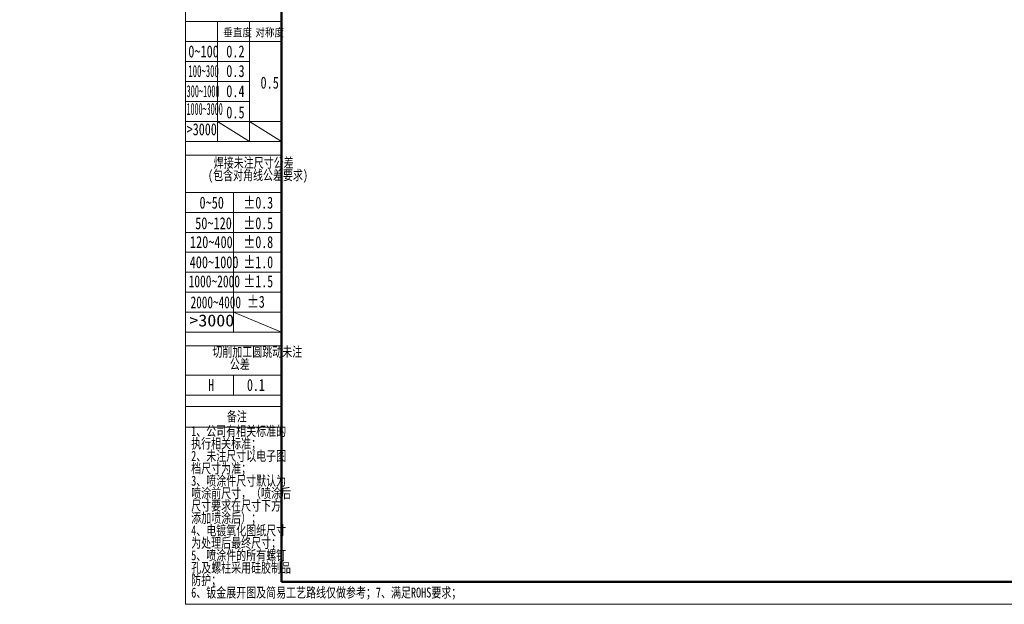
# Model space of a CAD drawing. Header units: millimetres. Extents: x -55 to 731, y 0 to 297.
# Tile 1 of 5: x -42 to 205, y 0 to 147. Entities that reach past the tile are written whole.
import ezdxf

# ---------------------------------------------------------------- set-up
doc = ezdxf.new("R2010")
doc.units = ezdxf.units.MM
doc.linetypes.add('CENTERX2', pattern=[20.32, 12.7, -2.54, 2.54, -2.54])
doc.layers.add('标注层', color=150, linetype='Continuous')
doc.styles.add('SLDTEXTSTYLE14', font='HYSWLONGFANGSONG.TTF', dxfattribs={"width": 0.713832})
doc.styles.add('SLDTEXTSTYLE15', font='HYSWLONGFANGSONG.TTF', dxfattribs={"width": 0.67478})
doc.styles.add('SLDTEXTSTYLE16', font='HYSWLONGFANGSONG.TTF', dxfattribs={"width": 0.616682})
doc.styles.add('SLDTEXTSTYLE17', font='HYSWLONGFANGSONG.TTF', dxfattribs={"width": 0.985122})
doc.styles.add('SLDTEXTSTYLE18', font='HYSWLONGFANGSONG.TTF', dxfattribs={"width": 0.932974})
doc.styles.add('SLDTEXTSTYLE19', font='HYSWLONGFANGSONG.TTF', dxfattribs={"width": 0.916112})
doc.styles.add('SLDTEXTSTYLE20', font='HYSWLONGFANGSONG.TTF', dxfattribs={"bigfont": 'bigfont'})
doc.styles.add('SLDTEXTSTYLE3', font='HYSWLONGFANGSONG.TTF', dxfattribs={"bigfont": 'bigfont'})
doc.styles.add('SLDTEXTSTYLE4', font='HYSWLONGFANGSONG.TTF')
doc.styles.add('SLDTEXTSTYLE6', font='HYSWLONGFANGSONG.TTF', dxfattribs={"width": 0.968558})
doc.styles.add('SLDTEXTSTYLE8', font='HYSWLONGFANGSONG.TTF', dxfattribs={"width": 1.466704})

# ---------------------------------------------------------------- blocks, each defined once
blk = doc.blocks.new('SW_NOTE_19')
at = {"layer": '标注层', "color": 0, "char_height": 2.5, "attachment_point": 2, "style": 'SLDTEXTSTYLE3'}
for s, insert in [('焊\\M+190DA\\M+196A2\\M+1928D\\M+18EDA\\M+190A1\\M+18CF6\\M+18DB7', (13.75, 3.22)), ('(\\M+195EF\\M+18ADC对\\M+18A70线\\M+18CF6\\M+18DB7\\M+19776\\M+18B81)', (14.82, 0.11))]:
    blk.add_mtext(s, dxfattribs=dict(at, insert=insert))
blk = doc.blocks.new('SW_NOTE_20')
at = {"layer": '标注层', "color": 0, "char_height": 2.5, "attachment_point": 2, "style": 'SLDTEXTSTYLE3'}
for s, insert in [('\\M+190D8\\M+18DED\\M+189C1\\M+18D48圆\\M+192B5动\\M+196A2\\M+1928D', (15.47, 3.22)), ('\\M+18CF6\\M+18DB7', (11.09, 0.11))]:
    blk.add_mtext(s, dxfattribs=dict(at, insert=insert))
blk = doc.blocks.new('SW_NOTE_21')
at = {"layer": '标注层', "color": 0, "char_height": 2.5, "attachment_point": 1, "style": 'SLDTEXTSTYLE3'}
for s, insert in [('1\\M+18141\\M+18CF6\\M+18E69\\M+1974C\\M+1918A关标\\M+18F79\\M+19349', (0, 3.22)), ('执\\M+18D73\\M+1918A关标\\M+18F79\\M+18147', (0, 0.11)), ('2\\M+18141\\M+196A2\\M+1928D\\M+18EDA\\M+190A1\\M+188C8电\\M+18E71图', (0, -3)), ('\\M+19E83\\M+18EDA\\M+190A1为\\M+18F79\\M+18147', (0, -6.11)), ('3\\M+18141喷涂\\M+18C8F\\M+18EDA\\M+190A1\\M+1E0D2认为', (0, -9.22)), ('喷涂\\M+1914F\\M+18EDA\\M+190A1\\M+18143\\M+18169喷涂\\M+18D40', (0, -12.33)), ('\\M+18EDA\\M+190A1\\M+19776\\M+18B81\\M+18DDD\\M+18EDA\\M+190A1\\M+189BA\\M+195FB', (0, -15.44)), ('\\M+19359\\M+189C1喷涂\\M+18D40\\M+1816A\\M+18147', (0, -18.56)), ('4\\M+18141电镀氧\\M+189BB图纸\\M+18EDA\\M+190A1', (0, -21.67)), ('为处\\M+1979D\\M+18D40\\M+18DC5终\\M+18EDA\\M+190A1\\M+18147', (0, -24.78)), ('5\\M+18141喷涂\\M+18C8F\\M+19349\\M+18F8A\\M+1974C\\M+19786钉', (0, -27.89)), ('\\M+18D45\\M+18B79\\M+19786\\M+1928C\\M+18DD1\\M+19770\\M+1E1E9胶\\M+190A7\\M+19569', (0, -31)), ('\\M+19668护\\M+18147', (0, -34.11))]:
    blk.add_mtext(s, dxfattribs=dict(at, insert=insert))

msp = doc.modelspace()

# ---------------------------------------------------------------- linework, layer by layer
at = {"color": 7, "linetype": 'Continuous', "lineweight": 18}
for p, q in [((-0.000512, 297.39658), (-0.000512, 0.39658)), ((-0.000512, 0.39658), (419.992988, 0.39658))]:
    msp.add_line(p, q, dxfattribs=at)
at = {"color": 1, "linetype": 'Continuous', "lineweight": 18}
for p, q in [((-0.000512, 290.989446), (-0.000512, 0.39658)), ((-0.000512, 146.342637), (7.998302, 146.342637)), ((7.998302, 146.342637), (7.998302, 116.334399)), ((15.997115, 146.342637), (7.998302, 146.342637)), ((15.997115, 146.342637), (15.997115, 116.334399)), ((15.997115, 146.342637), (23.995928, 146.342637)), ((-0.000512, 141.342637), (23.995928, 141.342637)), ((-0.006571, 136.340989), (15.997115, 136.340989)), ((-0.006571, 131.339342), (15.997115, 131.339342)), ((-0.006571, 126.337694), (15.997115, 126.337694)), ((-0.000512, 121.336046), (23.995928, 121.336046)), ((7.998302, 121.336046), (15.997115, 116.334399)), ((15.997115, 121.326783), (23.995928, 116.334399)), ((-0.000512, 116.334399), (23.995928, 116.334399)), ((23.995928, 116.334399), (23.969198, 116.422243)), ((-0.000512, 112.86382), (23.995928, 112.86382)), ((-0.000512, 103.551455), (11.997708, 103.551455)), ((11.997708, 103.551455), (11.997708, 68.551455)), ((23.995928, 103.551455), (11.997708, 103.551455)), ((-0.000512, 98.551455), (23.995928, 98.551455)), ((-0.000512, 93.551455), (23.995928, 93.551455)), ((-0.000512, 88.551455), (23.995928, 88.551455)), ((-0.000512, 83.551455), (23.995928, 83.551455)), ((-0.000512, 78.551455), (23.995928, 78.551455)), ((-0.000512, 73.551455), (23.995928, 73.551455)), ((11.997708, 73.542179), (23.995928, 68.551455)), ((-0.000512, 68.551455), (23.995928, 68.551455)), ((-0.000512, 65.093054), (23.995928, 65.093054)), ((-0.000512, 57.802796), (23.995928, 57.802796)), ((11.997708, 57.802796), (11.997708, 52.802796)), ((-0.000512, 52.802796), (23.995928, 52.802796)), ((-0.000512, 49.905142), (23.995928, 49.905142)), ((-0.000512, 44.751472), (23.995928, 44.751472))]:
    msp.add_line(p, q, dxfattribs=at)
at = {"color": 7, "linetype": 'Continuous', "lineweight": 50}
for q in [(23.995928, 290.989446), (413.995928, 5.989446)]:
    msp.add_line((23.995928, 5.989446), q, dxfattribs=at)
at = {"color": 1, "linetype": 'CENTERX2', "lineweight": 18}
for p, q in [((-0.000512, 146.342637), (23.995928, 146.342637)), ((-0.000512, 103.551455), (23.995928, 103.551455))]:
    msp.add_line(p, q, dxfattribs=at)

# ---------------------------------------------------------------- block references
at = {"layer": '标注层', "color": 1}
for name, p in [('SW_NOTE_19', (3.32663, 109.013962)), ('SW_NOTE_20', (2.502685, 61.680308)), ('SW_NOTE_21', (1.414144, 41.814906))]:
    msp.add_blockref(name, p, dxfattribs=at)

# ---------------------------------------------------------------- texts
for s, insert, char_height, attachment_point, style in [('\\M+19082\\M+192BC\\M+19378', (9.449547, 144.605395), 2, 1, 'SLDTEXTSTYLE3'), ('对\\M+18FCC\\M+19378', (17.467906, 144.605395), 2, 1, 'SLDTEXTSTYLE3'), ('0~100', (0.684706, 140.366683), 3, 1, 'SLDTEXTSTYLE4'), ('0.2', (10.197835, 140.366683), 3, 1, 'SLDTEXTSTYLE4'), ('100~300', (0.695123, 135.452462), 3, 1, 'SLDTEXTSTYLE14'), ('0.3', (10.197835, 135.452462), 3, 1, 'SLDTEXTSTYLE4'), ('0.5', (18.77624, 132.545766), 3, 1, 'SLDTEXTSTYLE4'), ('300~1000', (0.26179, 130.411062), 3, 1, 'SLDTEXTSTYLE15'), ('0.4', (10.197835, 130.411062), 3, 1, 'SLDTEXTSTYLE4'), ('1000~3000', (0.25415, 125.960259), 3, 1, 'SLDTEXTSTYLE16'), ('0.5', (10.197835, 125.099168), 3, 1, 'SLDTEXTSTYLE4'), ('>3000', (0.295817, 120.862433), 3, 1, 'SLDTEXTSTYLE17'), ('0~50', (3.488139, 102.491524), 3, 1, 'SLDTEXTSTYLE4'), ('±0.3', (14.521413, 102.491524), 3, 1, 'SLDTEXTSTYLE6'), ('50~120', (2.421558, 97.336396), 3, 1, 'SLDTEXTSTYLE4'), ('±0.5', (14.521413, 97.336396), 3, 1, 'SLDTEXTSTYLE6'), ('120~400', (1.104891, 92.618712), 3, 1, 'SLDTEXTSTYLE4'), ('±0.8', (14.521413, 92.618712), 3, 1, 'SLDTEXTSTYLE6'), ('400~1000', (1.029444, 87.572731), 3, 1, 'SLDTEXTSTYLE4'), ('±1.0', (14.521413, 87.572731), 3, 1, 'SLDTEXTSTYLE6'), ('1000~2000', (0.78361, 82.783676), 3, 1, 'SLDTEXTSTYLE18'), ('±1.5', (14.521413, 82.783676), 3, 1, 'SLDTEXTSTYLE6'), ('2000~4000', (1.269913, 77.526064), 3, 1, 'SLDTEXTSTYLE19'), ('±3', (15.393724, 77.671133), 3, 1, 'SLDTEXTSTYLE6'), ('>3000', (0.964861, 72.983905), 3, 1, 'SLDTEXTSTYLE8'), ('H', (5.660694, 56.826051), 3, 1, 'SLDTEXTSTYLE6'), ('0.1', (15.393724, 56.826051), 3, 1, 'SLDTEXTSTYLE6'), ('备\\M+1928D', (12.858288, 48.690049), 2.5, 2, 'SLDTEXTSTYLE20'), ('6\\M+18141钣\\M+18BE0\\M+19357开图\\M+18B79简\\M+188D5\\M+18D48艺\\M+19848线仅\\M+198F4\\M+18E51\\M+18D6C\\M+181477\\M+18141满\\M+191ABROHS\\M+19776\\M+18B81\\M+18147', (1.414144, 4.593132), 2.5, 1, 'SLDTEXTSTYLE3')]:
    msp.add_mtext(s, dxfattribs=dict(at, insert=insert, char_height=char_height, attachment_point=attachment_point, style=style))

doc.saveas('drawing.dxf')
